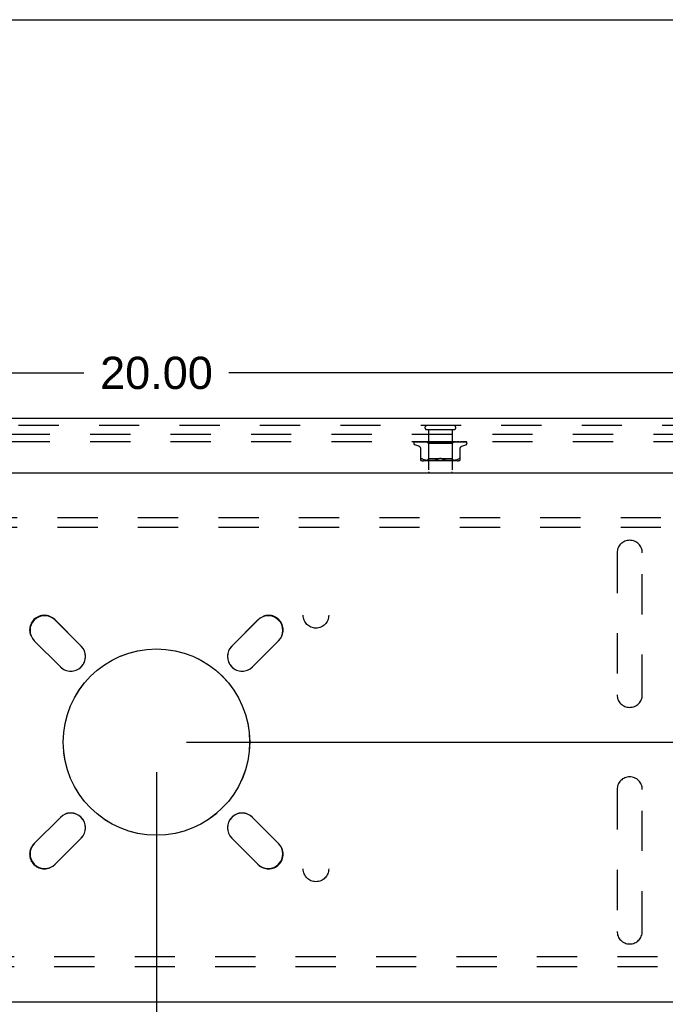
# Model space of a CAD drawing. Header units: inches. Extents: x 0 to 77.3, y 0 to 50.
# Tile 45 of 56: x 63.6 to 70.5, y 39.6 to 50. Entities that reach past the tile are written whole.
import ezdxf

# ---------------------------------------------------------------- set-up
doc = ezdxf.new("R2010")
doc.units = ezdxf.units.IN
doc.header["$LTSCALE"] = 4.25
doc.header["$MEASUREMENT"] = 0
doc.linetypes.add('HIDDEN', pattern=[0.2, 0.1, -0.1])
doc.layers.get('0').update_dxf_attribs({"linetype": 'CONTINUOUS'})
for name, color, linetype in [('DEFAULT_2', 8, 'HIDDEN'), ('DIMENSIONS', 7, 'CONTINUOUS'), ('FRONT_COVER', 7, 'CONTINUOUS')]:
    doc.layers.add(name, color=color, linetype=linetype)
doc.styles.get("Standard").update_dxf_attribs({"font": 'arial.ttf'})
doc.dimstyles.new('DIMSTYLE_1', dxfattribs={"dimtxt": 0.340909, "dimasz": 0.454545, "dimexe": 0.09, "dimexo": 0.07, "dimgap": 0.0375, "dimtad": 0, "dimtih": 1, "dimtoh": 1, "dimzin": 4, "dimdsep": 46, "dimtxsty": 'Standard', "dimblk": '_FILLED', "dimblk1": '_FILLED', "dimblk2": '_FILLED', "dimcen": 0.09, "dimadec": 3, "dimazin": 1, "dimtfac": 1, "dimtdec": 3, "dimtofl": 0, "dimtmove": 0, "dimatfit": 3, "dimldrblk": '_FILLED', "dimfxl": 0, "dimtolj": 1, "dimtzin": 4, "dimarcsym": 0})

# ---------------------------------------------------------------- blocks, each defined once
blk = doc.blocks.new('_FILLED')
at = {"color": 0, "linetype": 'ByBlock'}
blk.add_solid([(0, 0), (-1, 0.2), (-1, -0.2)], dxfattribs=at)
blk = doc.blocks.new('*D1')
at = {"layer": 'DIMENSIONS', "color": 2, "linetype": 'Continuous'}
for p, q in [((55.075, 45.79), (55.075, 46.677)), ((75.075, 45.79), (75.075, 46.677)), ((55.075, 46.268), (64.309, 46.268)), ((75.075, 46.268), (65.841, 46.268))]:
    blk.add_line(p, q, dxfattribs=at)
at = {"layer": 'DIMENSIONS', "color": 2, "linetype": 'Continuous', "xscale": 0.4545454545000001, "yscale": 0.4545454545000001, "zscale": 0.4545454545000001, "rotation": 180}
blk.add_blockref('_FILLED', (55.075, 46.268), dxfattribs=at)
at = {"layer": 'DIMENSIONS', "color": 2, "linetype": 'Continuous', "xscale": 0.4545454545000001, "yscale": 0.4545454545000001, "zscale": 0.4545454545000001}
blk.add_blockref('_FILLED', (75.075, 46.268), dxfattribs=at)
at = {"layer": 'DIMENSIONS', "color": 2, "linetype": 'Continuous', "insert": (65.075, 46.438), "char_height": 0.3409, "width": 1.19128, "attachment_point": 2, "line_spacing_factor": 0.9}
blk.add_mtext('20.00', dxfattribs=at)
blk = doc.blocks.new('*D10')
at = {"layer": 'DIMENSIONS', "color": 2, "linetype": 'Continuous'}
for p, q in [((65.393, 42.365), (76.262, 42.365)), ((75.853, 42.365), (75.853, 41.331)), ((75.853, 39.615), (75.853, 40.649)), ((75.258, 39.615), (76.262, 39.615))]:
    blk.add_line(p, q, dxfattribs=at)
at = {"layer": 'DIMENSIONS', "color": 2, "linetype": 'Continuous', "xscale": 0.4545454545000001, "yscale": 0.4545454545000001, "zscale": 0.4545454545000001}
for p, rotation in [((75.853, 42.365), 90), ((75.853, 39.615), 270)]:
    blk.add_blockref('_FILLED', p, dxfattribs=dict(at, rotation=rotation))
at = {"layer": 'DIMENSIONS', "color": 2, "linetype": 'Continuous', "insert": (75.853, 41.161), "char_height": 0.3409, "width": 0.92641, "attachment_point": 2, "line_spacing_factor": 0.9}
blk.add_mtext('2.75', dxfattribs=at)
blk = doc.blocks.new('*D11')
at = {"layer": 'DIMENSIONS', "color": 2, "linetype": 'Continuous'}
for p, q in [((75.318, 45.615), (76.262, 45.615)), ((75.853, 45.615), (75.853, 44.331)), ((75.853, 42.365), (75.853, 43.649)), ((65.393, 42.365), (76.262, 42.365))]:
    blk.add_line(p, q, dxfattribs=at)
at = {"layer": 'DIMENSIONS', "color": 2, "linetype": 'Continuous', "xscale": 0.4545454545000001, "yscale": 0.4545454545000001, "zscale": 0.4545454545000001}
for p, rotation in [((75.853, 45.615), 90), ((75.853, 42.365), 270)]:
    blk.add_blockref('_FILLED', p, dxfattribs=dict(at, rotation=rotation))
at = {"layer": 'DIMENSIONS', "color": 2, "linetype": 'Continuous', "insert": (75.853, 44.161), "char_height": 0.3409, "width": 0.92641, "attachment_point": 2, "line_spacing_factor": 0.9}
blk.add_mtext('3.25', dxfattribs=at)
blk = doc.blocks.new('*D12')
at = {"layer": 'DIMENSIONS', "color": 2, "linetype": 'Continuous'}
for p, q in [((65.075, 42.047), (65.075, 37.58)), ((75.075, 39.44), (75.075, 37.58)), ((65.075, 37.989), (69.309, 37.989)), ((75.075, 37.989), (70.841, 37.989))]:
    blk.add_line(p, q, dxfattribs=at)
at = {"layer": 'DIMENSIONS', "color": 2, "linetype": 'Continuous', "xscale": 0.4545454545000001, "yscale": 0.4545454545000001, "zscale": 0.4545454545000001, "rotation": 180}
blk.add_blockref('_FILLED', (65.075, 37.989), dxfattribs=at)
at = {"layer": 'DIMENSIONS', "color": 2, "linetype": 'Continuous', "xscale": 0.4545454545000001, "yscale": 0.4545454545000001, "zscale": 0.4545454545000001}
blk.add_blockref('_FILLED', (75.075, 37.989), dxfattribs=at)
at = {"layer": 'DIMENSIONS', "color": 2, "linetype": 'Continuous', "insert": (70.075, 38.159), "char_height": 0.3409, "width": 1.19128, "attachment_point": 2, "line_spacing_factor": 0.9}
blk.add_mtext('10.00', dxfattribs=at)

msp = doc.modelspace()

# ---------------------------------------------------------------- linework, layer by layer
at = {"color": 7, "linetype": 'Continuous'}
msp.add_line((0, 50), (77.272727, 50), dxfattribs=at)
at = {"color": 3, "linetype": 'Continuous'}
for p, q in [((64.003642, 43.655757), (64.279414, 43.379985)), ((65.870404, 43.379985), (66.146176, 43.655757)), ((64.060211, 43.160782), (63.784439, 43.436554)), ((66.365379, 43.436554), (66.089607, 43.160782)), ((63.784439, 41.29402), (64.060211, 41.569792)), ((66.089607, 41.569792), (66.365379, 41.29402)), ((64.279414, 41.350589), (64.003642, 41.074817)), ((66.146176, 41.074817), (65.870404, 41.350589)), ((74.999909, 39.615287), (55.149909, 39.615287))]:
    msp.add_line(p, q, dxfattribs=at)
msp.add_circle((65.074909, 42.365287), 0.98425, dxfattribs=at)
for centre, start, end in [((63.894041, 43.546156), 45, 225), ((66.255777, 43.546156), 315, 135), ((64.169812, 43.270384), 225, 45), ((65.980006, 43.270384), 135, 315), ((64.169812, 41.460191), 315, 135), ((65.980006, 41.460191), 45, 225), ((63.894041, 41.184419), 135, 315), ((66.255777, 41.184419), 225, 45)]:
    msp.add_arc(centre, 0.155, start, end, dxfattribs=at)
at = {"layer": 'DEFAULT_2', "color": 8, "linetype": 'HIDDEN'}
for p, q in [((74.999909, 45.615287), (55.149909, 45.615287)), ((74.999909, 45.540287), (55.149909, 45.540287)), ((57.229909, 44.740287), (72.919909, 44.740287)), ((57.229909, 44.636287), (72.919909, 44.636287)), ((69.941909, 44.365287), (69.941909, 42.865287)), ((70.207909, 42.865287), (70.207909, 44.365287)), ((64.00046, 43.659646), (64.279767, 43.380339)), ((65.87005, 43.380339), (66.149358, 43.659646)), ((64.059857, 43.160429), (63.78055, 43.439736)), ((66.369268, 43.439736), (66.089961, 43.160429)), ((69.941909, 41.865287), (69.941909, 40.365287)), ((70.207909, 40.365287), (70.207909, 41.865287)), ((63.78055, 41.290838), (64.059857, 41.570146)), ((66.089961, 41.570146), (66.369268, 41.290838)), ((64.279767, 41.350235), (64.00046, 41.070928)), ((66.149358, 41.070928), (65.87005, 41.350235)), ((72.919909, 40.094287), (57.229909, 40.094287)), ((72.919909, 39.990287), (57.229909, 39.990287))]:
    msp.add_line(p, q, dxfattribs=at)
for centre, radius in [((66.759909, 43.705287), 0.135), ((65.074909, 42.365287), 0.985), ((66.759909, 41.025287), 0.135)]:
    msp.add_circle(centre, radius, dxfattribs=at)
for centre, radius, start, end in [((70.074909, 44.365287), 0.133, 0, 180), ((63.890505, 43.549691), 0.1555, 45, 225), ((66.259313, 43.549691), 0.1555, 315, 135), ((64.169812, 43.270384), 0.1555, 225, 45), ((65.980006, 43.270384), 0.1555, 135, 315), ((70.074909, 42.865287), 0.133, 180, 360), ((70.074909, 41.865287), 0.133, 0, 180), ((64.169812, 41.460191), 0.1555, 315, 135), ((65.980006, 41.460191), 0.1555, 45, 225), ((63.890505, 41.180883), 0.1555, 135, 315), ((66.259313, 41.180883), 0.1555, 225, 45), ((70.074909, 40.365287), 0.133, 180, 360)]:
    msp.add_arc(centre, radius, start, end, dxfattribs=at)
at = {"layer": 'FRONT_COVER', "color": 3, "linetype": 'Continuous'}
for p, q in [((75.092909, 45.785287), (55.056909, 45.785287)), ((54.954909, 45.210287), (75.194909, 45.210287))]:
    msp.add_line(p, q, dxfattribs=at)
at = {"layer": 'FRONT_COVER', "color": 8, "linetype": 'HIDDEN'}
for p, q in [((75.092909, 45.710287), (55.056909, 45.710287)), ((67.932909, 45.667287), (68.216909, 45.667287)), ((67.950909, 45.667287), (67.950909, 45.220287)), ((68.198909, 45.667287), (68.198909, 45.220287)), ((67.793659, 45.523791), (67.793659, 45.524621)), ((67.803278, 45.537644), (67.825841, 45.537975)), ((67.803877, 45.537644), (67.849818, 45.538319)), ((67.846917, 45.492736), (67.804625, 45.508129)), ((67.804701, 45.540287), (68.079249, 45.540287)), ((67.814278, 45.537644), (67.858343, 45.538319)), ((67.83122, 45.537644), (67.872857, 45.538319)), ((67.834108, 45.537644), (67.853945, 45.537975)), ((67.849436, 45.538319), (67.914143, 45.539246)), ((67.853945, 45.537975), (67.913495, 45.538954)), ((67.858343, 45.538319), (67.920078, 45.539246)), ((67.858664, 45.537639), (67.858758, 45.537645)), ((67.858754, 45.537645), (67.876878, 45.537975)), ((67.86265, 45.537645), (67.898309, 45.538319)), ((67.866575, 45.343779), (67.866575, 45.473002)), ((67.876878, 45.537975), (67.931123, 45.538954)), ((67.894114, 45.537645), (67.925263, 45.538319)), ((67.894249, 45.537655), (67.894118, 45.537646)), ((67.898309, 45.538319), (67.932406, 45.538954)), ((67.89888, 45.537645), (67.928312, 45.53832)), ((67.913495, 45.538954), (67.947538, 45.539501)), ((67.9199, 45.540287), (67.913607, 45.539675)), ((67.914025, 45.539246), (67.932069, 45.539501)), ((67.914143, 45.539246), (67.932121, 45.539501)), ((67.919727, 45.539246), (67.937339, 45.539501)), ((67.928312, 45.53832), (67.956482, 45.538954)), ((67.930658, 45.540287), (67.949659, 45.521286)), ((67.931123, 45.538954), (67.962012, 45.539501)), ((67.932121, 45.5395), (67.932045, 45.539524)), ((67.932069, 45.5395), (67.932096, 45.539524)), ((67.932406, 45.538954), (67.962349, 45.539501)), ((67.936031, 45.537646), (68.003068, 45.539502)), ((67.936285, 45.537662), (67.936035, 45.537646)), ((67.94427, 45.53843), (67.936292, 45.537663)), ((67.93734, 45.5395), (67.937158, 45.539524)), ((67.937187, 45.5395), (67.937309, 45.539524)), ((67.9415, 45.537646), (67.96364, 45.538321)), ((67.953277, 45.539277), (67.94427, 45.53843)), ((67.947538, 45.5395), (67.947249, 45.539524)), ((67.947289, 45.5395), (67.947495, 45.539524)), ((67.949659, 45.521286), (67.949659, 45.358263)), ((68.200159, 45.521286), (67.949659, 45.521286)), ((67.964368, 45.540287), (67.953277, 45.539277)), ((67.956091, 45.540287), (67.961954, 45.539524)), ((67.956482, 45.538954), (67.981242, 45.539502)), ((67.962349, 45.539501), (67.961954, 45.539524)), ((67.962012, 45.539501), (67.962286, 45.539524)), ((67.967405, 45.540287), (67.962286, 45.539524)), ((67.96364, 45.538321), (67.984864, 45.538956)), ((67.973719, 45.540287), (67.980741, 45.539524)), ((67.981242, 45.539501), (67.980741, 45.539524)), ((67.980828, 45.539502), (67.981148, 45.539524)), ((67.98755, 45.540287), (67.981148, 45.539524)), ((67.98328, 45.537666), (67.983016, 45.537649)), ((67.98302, 45.537649), (68.027955, 45.539505)), ((67.984864, 45.538956), (68.003546, 45.539503)), ((67.989012, 45.537651), (68.003057, 45.538325)), ((67.995004, 45.540287), (68.002932, 45.539524)), ((67.997096, 45.538905), (68.002862, 45.539416)), ((68.002862, 45.539416), (68.005811, 45.539675)), ((68.003174, 45.539507), (68.002932, 45.539524)), ((68.003057, 45.538325), (68.016566, 45.53896)), ((68.003068, 45.539502), (68.003398, 45.539524)), ((68.003546, 45.539503), (68.003174, 45.539507)), ((68.010853, 45.540287), (68.003398, 45.539524)), ((68.005811, 45.539675), (68.010012, 45.540043)), ((68.010012, 45.540043), (68.012821, 45.540287)), ((68.016566, 45.53896), (68.028492, 45.539506)), ((68.019176, 45.540287), (68.027725, 45.539524)), ((68.027955, 45.539505), (68.028233, 45.539524)), ((68.036471, 45.540287), (68.028233, 45.539524)), ((68.033541, 45.537668), (68.063479, 45.540287)), ((68.040012, 45.537693), (68.04541, 45.538361)), ((68.045363, 45.540287), (68.054222, 45.539524)), ((68.04541, 45.538361), (68.050697, 45.538993)), ((68.050697, 45.538993), (68.055439, 45.539539)), ((68.072618, 45.540287), (68.081468, 45.539524)), ((68.078437, 45.540287), (68.078813, 45.540093)), ((68.080238, 45.539504), (68.080118, 45.539613)), ((68.08021, 45.539525), (68.080247, 45.539495)), ((68.080322, 45.539428), (68.080238, 45.539504)), ((68.08037, 45.539385), (68.080322, 45.539428)), ((68.080484, 45.539286), (68.080424, 45.539338)), ((68.081188, 45.538748), (68.081204, 45.538738)), ((68.090899, 45.540287), (68.082005, 45.539524)), ((68.085104, 45.540287), (68.344946, 45.540287)), ((68.099956, 45.540287), (68.108476, 45.539524)), ((68.108094, 45.539513), (68.116461, 45.538967)), ((68.108673, 45.539509), (68.108476, 45.539524)), ((68.108673, 45.53951), (68.141894, 45.537654)), ((68.117742, 45.540287), (68.108999, 45.539524)), ((68.141695, 45.537668), (68.111835, 45.540287)), ((68.116461, 45.538967), (68.125908, 45.538333)), ((68.125908, 45.538333), (68.135691, 45.537659)), ((68.126388, 45.540287), (68.134271, 45.539524)), ((68.134079, 45.539503), (68.13476, 45.539524)), ((68.13408, 45.539504), (68.149454, 45.538957)), ((68.134587, 45.539503), (68.134271, 45.539524)), ((68.134587, 45.539503), (68.190827, 45.537647)), ((68.143036, 45.540287), (68.13476, 45.539524)), ((68.141904, 45.537653), (68.141704, 45.537667)), ((68.149454, 45.538957), (68.1669, 45.538322)), ((68.15096, 45.540287), (68.157921, 45.539524)), ((68.157803, 45.539501), (68.158359, 45.539524)), ((68.157804, 45.539502), (68.179624, 45.538955)), ((68.15825, 45.539501), (68.157921, 45.539524)), ((68.158251, 45.539502), (68.181318, 45.538954)), ((68.165868, 45.540287), (68.158359, 45.539524)), ((68.168486, 45.53968), (68.161618, 45.540287)), ((68.1669, 45.538322), (68.185075, 45.537648)), ((68.177557, 45.538862), (68.168486, 45.53968)), ((68.172783, 45.540287), (68.17857, 45.539524)), ((68.190549, 45.537665), (68.177557, 45.538862)), ((68.178493, 45.539501), (68.178941, 45.539524)), ((68.178494, 45.539501), (68.20597, 45.538954)), ((68.17887, 45.539501), (68.17857, 45.539524)), ((68.17887, 45.539501), (68.207403, 45.538954)), ((68.185413, 45.540287), (68.178941, 45.539524)), ((68.179624, 45.538955), (68.204433, 45.53832)), ((68.190836, 45.537647), (68.190554, 45.537665)), ((68.191069, 45.540287), (68.193332, 45.539904)), ((68.193332, 45.539904), (68.195473, 45.539524)), ((68.195421, 45.539501), (68.195764, 45.539524)), ((68.195422, 45.539501), (68.245457, 45.538645)), ((68.195715, 45.539501), (68.195473, 45.539524)), ((68.195716, 45.539501), (68.228682, 45.538954)), ((68.2184, 45.539527), (68.200159, 45.521286)), ((68.200159, 45.521286), (68.200159, 45.358263)), ((68.204433, 45.53832), (68.230336, 45.537646)), ((68.20597, 45.538954), (68.237245, 45.538319)), ((68.207982, 45.5395), (68.208218, 45.539524)), ((68.207983, 45.539501), (68.244393, 45.538953)), ((68.208184, 45.5395), (68.208018, 45.539524)), ((68.214822, 45.539678), (68.208285, 45.540287)), ((68.223309, 45.538859), (68.214822, 45.539678)), ((68.215726, 45.5395), (68.215854, 45.539524)), ((68.215726, 45.539501), (68.233661, 45.539246)), ((68.215828, 45.5395), (68.215753, 45.539524)), ((68.219121, 45.540287), (68.218373, 45.5395)), ((68.218373, 45.5395), (68.218379, 45.539506)), ((68.218373, 45.539501), (68.257069, 45.538953)), ((68.218379, 45.539506), (68.218396, 45.539524)), ((68.224649, 45.539246), (68.243622, 45.538954)), ((68.235472, 45.537646), (68.235269, 45.537659)), ((68.237245, 45.538319), (68.269938, 45.537645)), ((68.244393, 45.538953), (68.264591, 45.538645)), ((68.245457, 45.538645), (68.30247, 45.537644)), ((68.257069, 45.538953), (68.324864, 45.537975)), ((68.264591, 45.538645), (68.329108, 45.537644)), ((68.274243, 45.537649), (68.267603, 45.538419)), ((68.274284, 45.537645), (68.274252, 45.537648)), ((68.274672, 45.538645), (68.296742, 45.538319)), ((68.283242, 45.343779), (68.283242, 45.473002)), ((68.296742, 45.538319), (68.34195, 45.537644)), ((68.302472, 45.537645), (68.302701, 45.537627)), ((68.302901, 45.492736), (68.345193, 45.508129)), ((68.305873, 45.537645), (68.305984, 45.537641)), ((68.305984, 45.537641), (68.306129, 45.537626)), ((68.351589, 45.536023), (68.351298, 45.536306)), ((68.351644, 45.535969), (68.351589, 45.536023)), ((68.356159, 45.523791), (68.356159, 45.524621)), ((67.8784, 45.360461), (67.875961, 45.361433)), ((67.8784, 45.360461), (67.881159, 45.359198)), ((67.889621, 45.355593), (67.881159, 45.359198)), ((67.889591, 45.355603), (67.898481, 45.352527)), ((68.254501, 45.338263), (67.895316, 45.338263)), ((67.898433, 45.352542), (67.907838, 45.350018)), ((67.907786, 45.350031), (67.917394, 45.348016)), ((67.917343, 45.348025), (67.92693, 45.346505)), ((67.92688, 45.346512), (67.9363, 45.345401)), ((67.949659, 45.358263), (67.929659, 45.338263)), ((67.936244, 45.345406), (67.945227, 45.344636)), ((67.945144, 45.344642), (67.953877, 45.344153)), ((68.200159, 45.358263), (67.949659, 45.358263)), ((67.953762, 45.344158), (67.962258, 45.343867)), ((67.962114, 45.34387), (67.97057, 45.343784)), ((67.970399, 45.343784), (67.978996, 45.343864)), ((67.978806, 45.34386), (67.987583, 45.344152)), ((67.987384, 45.344143), (67.996469, 45.344655)), ((67.996274, 45.344641), (68.005567, 45.345439)), ((68.005386, 45.345421), (68.01488, 45.346547)), ((68.014726, 45.346526), (68.024271, 45.348049)), ((68.024151, 45.348027), (68.033652, 45.350013)), ((68.033568, 45.349993), (68.042875, 45.352488)), ((68.042827, 45.352474), (68.051745, 45.355559)), ((68.051724, 45.355551), (68.060325, 45.359198)), ((68.098094, 45.355551), (68.089492, 45.359198)), ((68.106942, 45.352488), (68.116249, 45.349993)), ((68.116166, 45.350013), (68.125667, 45.348027)), ((68.125546, 45.348049), (68.135091, 45.346526)), ((68.134937, 45.346547), (68.144431, 45.345421)), ((68.144251, 45.345439), (68.153544, 45.344641)), ((68.153348, 45.344655), (68.162434, 45.344143)), ((68.162235, 45.344152), (68.171011, 45.34386)), ((68.170822, 45.343864), (68.179418, 45.343784)), ((68.179248, 45.343784), (68.187704, 45.34387)), ((68.187559, 45.343867), (68.196056, 45.344158)), ((68.195941, 45.344153), (68.204673, 45.344642)), ((68.200159, 45.358263), (68.220159, 45.338263)), ((68.204591, 45.344636), (68.213574, 45.345406)), ((68.213518, 45.345401), (68.222937, 45.346512)), ((68.222887, 45.346505), (68.232475, 45.348025)), ((68.232424, 45.348016), (68.242032, 45.350031)), ((68.241979, 45.350018), (68.251385, 45.352542)), ((68.251337, 45.352527), (68.260226, 45.355603)), ((68.260197, 45.355593), (68.268659, 45.359198))]:
    msp.add_line(p, q, dxfattribs=at)
for points in [[(67.800551, 45.536954), (67.800883, 45.537117), (67.801404, 45.537323), (67.801998, 45.537491), (67.802641, 45.537602), (67.803282, 45.537645)], [(67.810353, 45.540287), (67.808729, 45.539907), (67.807097, 45.539471), (67.80556, 45.539007), (67.804107, 45.538513), (67.802732, 45.53798), (67.801433, 45.537401), (67.800557, 45.536957)], [(67.801047, 45.536887), (67.801012, 45.536862), (67.800955, 45.536821), (67.800998, 45.536849), (67.801151, 45.53694), (67.801424, 45.537082), (67.801805, 45.537246), (67.802285, 45.537409), (67.802839, 45.537541), (67.80344, 45.537623), (67.803879, 45.537645)], [(67.807136, 45.540287), (67.806914, 45.540208), (67.80624, 45.539946), (67.805596, 45.539666), (67.804982, 45.539373), (67.804401, 45.539071), (67.803853, 45.538766), (67.803341, 45.538462), (67.802864, 45.538162), (67.802427, 45.537874), (67.802031, 45.537601), (67.801684, 45.537353), (67.801047, 45.536887)], [(67.804696, 45.540287), (67.803727, 45.539917), (67.802855, 45.539521), (67.802719, 45.539452)], [(67.811382, 45.537501), (67.81159, 45.537548), (67.812072, 45.53762), (67.812508, 45.537645)], [(67.825268, 45.540287), (67.823541, 45.540007), (67.821254, 45.539608), (67.819032, 45.539191), (67.816877, 45.538758), (67.814788, 45.538308), (67.812772, 45.537841), (67.811386, 45.537501)], [(67.812503, 45.537644), (67.879014, 45.538645), (67.899843, 45.538953)], [(67.813091, 45.537517), (67.813021, 45.53748), (67.812879, 45.537409), (67.812851, 45.537395), (67.812948, 45.537432), (67.813183, 45.537503), (67.813544, 45.53758), (67.814016, 45.537634), (67.814279, 45.537645)], [(67.813587, 45.537788), (67.81326, 45.537607), (67.813091, 45.537517)], [(67.818844, 45.540287), (67.81859, 45.540198), (67.817911, 45.539942), (67.817257, 45.53967), (67.816632, 45.539389), (67.816034, 45.539101), (67.815468, 45.538814), (67.814934, 45.538532), (67.814438, 45.538261), (67.813587, 45.537788)], [(67.830762, 45.537605), (67.830971, 45.537632), (67.831225, 45.537645)], [(67.849087, 45.540287), (67.847144, 45.540041), (67.84421, 45.53965), (67.841298, 45.539242), (67.838415, 45.538821), (67.835561, 45.538384), (67.832744, 45.537933), (67.830769, 45.537605)], [(67.833735, 45.537638), (67.833657, 45.53761), (67.833599, 45.537591), (67.833668, 45.537606), (67.833873, 45.537633), (67.834105, 45.537645)], [(67.835031, 45.538222), (67.834546, 45.53799), (67.834144, 45.537806), (67.833841, 45.537679), (67.833735, 45.537638)], [(67.839733, 45.540287), (67.839217, 45.540103), (67.838405, 45.539786), (67.837632, 45.539456), (67.836901, 45.539123), (67.836218, 45.538798), (67.835031, 45.538222)], [(67.847384, 45.492566), (67.849302, 45.491789), (67.852562, 45.490079), (67.855598, 45.487958), (67.858361, 45.485445), (67.860794, 45.482588), (67.862841, 45.479435), (67.864465, 45.476047), (67.865638, 45.472493), (67.866342, 45.468829), (67.866575, 45.465158)], [(67.881007, 45.540287), (67.878845, 45.540055), (67.875346, 45.539667), (67.871825, 45.539263), (67.868291, 45.538844), (67.864745, 45.538412), (67.861193, 45.537965), (67.858673, 45.53764)], [(67.862878, 45.537707), (67.862727, 45.537668), (67.8626, 45.537644), (67.862625, 45.537645), (67.862648, 45.537645)], [(67.869048, 45.540287), (67.8684, 45.540048), (67.867523, 45.539694), (67.866697, 45.539335), (67.865932, 45.538988), (67.865217, 45.53866), (67.864552, 45.53836), (67.863951, 45.5381), (67.863422, 45.53789), (67.863005, 45.537745), (67.862878, 45.537707)], [(67.872857, 45.538319), (67.931046, 45.539246), (67.947288, 45.539501)], [(67.913607, 45.539675), (67.909595, 45.539272), (67.905528, 45.538855), (67.901408, 45.538424), (67.894257, 45.537655)], [(67.902264, 45.538787), (67.901579, 45.538484), (67.900934, 45.538215), (67.900336, 45.53799), (67.899813, 45.537821), (67.899384, 45.537714), (67.899069, 45.537661), (67.898878, 45.537646)], [(67.905723, 45.540287), (67.905267, 45.540112), (67.904478, 45.539785), (67.903713, 45.539447), (67.902264, 45.538787)], [(67.925263, 45.538319), (67.968715, 45.539247), (67.980829, 45.539502)], [(67.93073, 45.540287), (67.93101, 45.540095), (67.931322, 45.539904), (67.931667, 45.539714), (67.932045, 45.539524)], [(67.931032, 45.540287), (67.931346, 45.540014), (67.931606, 45.539798), (67.931815, 45.539639), (67.931968, 45.539539), (67.932061, 45.539501), (67.932069, 45.5395)], [(67.931667, 45.540287), (67.931873, 45.540014), (67.932023, 45.539798), (67.932116, 45.539639), (67.932151, 45.539539), (67.932127, 45.539501), (67.932121, 45.5395)], [(67.93247, 45.540287), (67.932326, 45.540095), (67.932216, 45.539904), (67.932139, 45.539714), (67.932096, 45.539524)], [(67.934202, 45.540287), (67.934894, 45.540095), (67.935618, 45.539904), (67.936372, 45.539714), (67.937158, 45.539524)], [(67.935598, 45.540287), (67.936007, 45.540014), (67.936369, 45.539798), (67.936686, 45.539639), (67.936951, 45.539539), (67.937158, 45.539501), (67.937187, 45.5395)], [(67.939358, 45.540287), (67.938796, 45.540095), (67.938267, 45.539904), (67.937771, 45.539714), (67.937309, 45.539524)], [(67.937478, 45.540287), (67.93757, 45.540014), (67.937604, 45.539798), (67.937577, 45.539639), (67.937493, 45.539539), (67.93734, 45.5395)], [(67.946858, 45.539588), (67.945378, 45.538879), (67.944647, 45.538547), (67.943929, 45.538248), (67.943247, 45.538001), (67.942617, 45.537817), (67.942067, 45.537704), (67.941618, 45.537653), (67.941491, 45.537647)], [(67.942758, 45.540287), (67.943839, 45.540095), (67.944948, 45.539904), (67.946084, 45.539714), (67.947249, 45.539524)], [(67.945198, 45.540287), (67.945689, 45.540014), (67.946139, 45.539798), (67.946553, 45.539639), (67.946921, 45.539539), (67.947233, 45.539501), (67.947289, 45.5395)], [(67.948417, 45.540287), (67.947608, 45.539937), (67.946858, 45.539588)], [(67.951145, 45.540287), (67.950185, 45.540095), (67.949256, 45.539904), (67.94836, 45.539714), (67.947495, 45.539524)], [(67.948257, 45.540287), (67.948231, 45.540014), (67.948147, 45.539798), (67.948002, 45.539639), (67.947802, 45.539539), (67.947538, 45.5395)], [(67.959487, 45.540287), (67.960041, 45.540014), (67.960563, 45.539798), (67.961059, 45.539639), (67.961516, 45.539539), (67.961924, 45.539501), (67.962012, 45.539501)], [(67.963613, 45.540287), (67.96347, 45.540014), (67.963272, 45.539798), (67.963014, 45.539639), (67.962705, 45.539539), (67.962349, 45.539501)], [(67.977947, 45.540287), (67.978549, 45.540013), (67.979124, 45.539796), (67.979677, 45.539638), (67.980201, 45.53954), (67.98069, 45.539502), (67.980828, 45.539502)], [(67.982992, 45.540287), (67.982737, 45.540014), (67.982431, 45.539798), (67.98207, 45.539639), (67.981664, 45.539539), (67.981242, 45.539501)], [(67.983308, 45.537668), (67.995798, 45.538789), (67.997096, 45.538905)], [(67.995554, 45.540287), (67.995377, 45.540202), (67.994772, 45.539895), (67.994178, 45.539578), (67.993581, 45.539255), (67.992968, 45.538931), (67.992329, 45.538614), (67.991659, 45.538316), (67.99097, 45.538055), (67.990267, 45.537845), (67.989594, 45.53771), (67.988994, 45.537651)], [(67.999912, 45.540287), (68.000531, 45.540014), (68.001139, 45.539798), (68.001742, 45.539639), (68.002326, 45.539539), (68.002876, 45.539501), (68.003068, 45.539502)], [(68.005693, 45.540287), (68.005365, 45.540033), (68.004998, 45.539827), (68.004589, 45.539669), (68.004146, 45.539562), (68.003675, 45.539508), (68.003546, 45.539503)], [(68.024588, 45.540287), (68.025206, 45.540014), (68.025824, 45.539798), (68.026449, 45.539639), (68.027065, 45.539539), (68.027658, 45.539501), (68.027955, 45.539505)], [(68.028492, 45.539506), (68.028315, 45.539501), (68.027725, 45.539524)], [(68.030895, 45.540287), (68.030448, 45.540014), (68.029965, 45.539798), (68.029439, 45.539639), (68.028884, 45.539539), (68.028492, 45.539506)], [(68.045336, 45.540287), (68.045178, 45.540192), (68.044794, 45.539946), (68.044428, 45.539699), (68.044054, 45.539444), (68.043662, 45.539179), (68.043241, 45.538911), (68.042775, 45.538638), (68.04225, 45.538369), (68.041668, 45.538119), (68.041025, 45.537903), (68.040357, 45.537747), (68.039926, 45.537684)], [(68.051082, 45.540287), (68.051677, 45.540014), (68.052283, 45.539798), (68.052908, 45.539639), (68.053534, 45.539539), (68.054148, 45.539501), (68.054754, 45.539524)], [(68.055439, 45.539539), (68.054836, 45.539501), (68.054222, 45.539524)], [(68.057689, 45.540287), (68.057168, 45.540014), (68.05662, 45.539798), (68.056039, 45.539639), (68.055439, 45.539539)], [(68.078813, 45.540093), (68.078988, 45.540014), (68.07956, 45.539798), (68.080161, 45.539639), (68.080776, 45.539539), (68.081388, 45.539501), (68.082005, 45.539524)], [(68.078813, 45.540093), (68.079225, 45.539892), (68.079672, 45.53966), (68.080098, 45.539424), (68.080504, 45.539185), (68.080893, 45.538942), (68.081188, 45.538748)], [(68.080118, 45.539613), (68.080061, 45.539664), (68.079977, 45.539739), (68.079866, 45.539833), (68.07972, 45.539952), (68.07955, 45.54008), (68.079371, 45.540207), (68.079249, 45.540287)], [(68.080247, 45.539495), (68.080464, 45.539305), (68.080648, 45.53915), (68.080887, 45.538962), (68.081188, 45.538748)], [(68.08071, 45.539099), (68.080627, 45.539166), (68.080552, 45.539229)], [(68.081204, 45.538737), (68.081127, 45.538789), (68.081007, 45.538873), (68.080899, 45.538953), (68.0808, 45.539028)], [(68.081204, 45.538738), (68.081533, 45.538531), (68.081941, 45.538309), (68.082408, 45.538099), (68.082929, 45.537915), (68.083499, 45.53777), (68.084096, 45.537677), (68.084688, 45.537644), (68.085274, 45.537668)], [(68.085104, 45.540287), (68.084529, 45.540014), (68.083937, 45.539798), (68.083321, 45.539639), (68.082698, 45.539539), (68.082082, 45.539501), (68.081468, 45.539524)], [(68.105665, 45.540287), (68.106151, 45.540014), (68.106669, 45.539798), (68.107225, 45.539639), (68.107805, 45.539539), (68.108093, 45.539512)], [(68.108093, 45.539512), (68.108394, 45.539501), (68.108998, 45.539524)], [(68.112152, 45.540287), (68.111542, 45.540014), (68.110927, 45.539798), (68.110299, 45.539639), (68.109675, 45.539539), (68.109069, 45.539501), (68.108673, 45.539509)], [(68.130348, 45.53986), (68.12984, 45.540148), (68.129581, 45.540287)], [(68.135731, 45.537657), (68.135585, 45.537668), (68.134948, 45.537756), (68.134282, 45.537915), (68.133619, 45.538136), (68.132994, 45.538394), (68.132405, 45.538679), (68.131858, 45.538973), (68.131342, 45.539271), (68.130348, 45.53986)], [(68.131781, 45.540287), (68.132185, 45.540014), (68.13263, 45.539798), (68.133121, 45.539639), (68.133645, 45.539539), (68.134079, 45.539503)], [(68.137853, 45.540287), (68.137231, 45.540014), (68.136615, 45.539798), (68.135999, 45.539639), (68.135396, 45.539539), (68.134822, 45.539501), (68.134587, 45.539503)], [(68.155842, 45.540287), (68.156149, 45.540014), (68.156505, 45.539798), (68.156913, 45.539639), (68.157363, 45.539539), (68.157803, 45.539501)], [(68.161279, 45.540287), (68.160668, 45.540014), (68.160074, 45.539798), (68.15949, 45.539639), (68.15893, 45.539539), (68.158409, 45.539501), (68.15825, 45.539501)], [(68.176977, 45.540287), (68.177177, 45.540014), (68.17743, 45.539798), (68.177741, 45.539639), (68.1781, 45.539539), (68.178493, 45.539501)], [(68.180943, 45.538986), (68.179591, 45.539666), (68.178923, 45.539993), (68.17828, 45.540287)], [(68.181583, 45.540287), (68.181005, 45.540014), (68.180454, 45.539798), (68.179924, 45.539639), (68.179428, 45.539539), (68.178979, 45.539501), (68.17887, 45.539501)], [(68.185087, 45.537648), (68.184977, 45.537654), (68.184426, 45.537715), (68.183779, 45.537852), (68.183074, 45.538068), (68.182358, 45.538339), (68.181641, 45.538652), (68.180943, 45.538986)], [(68.181318, 45.538954), (68.2219, 45.537976), (68.235476, 45.537645)], [(68.194424, 45.540287), (68.194508, 45.540014), (68.194651, 45.539798), (68.194853, 45.539639), (68.195108, 45.539539), (68.195421, 45.539501)], [(68.198033, 45.540287), (68.197508, 45.540014), (68.197019, 45.539798), (68.196563, 45.539639), (68.196148, 45.539539), (68.195787, 45.539501), (68.195715, 45.539501)], [(68.200964, 45.540287), (68.198415, 45.539904), (68.197102, 45.539714), (68.195764, 45.539524)], [(68.205156, 45.540287), (68.205921, 45.540095), (68.206653, 45.539904), (68.207352, 45.539714), (68.208018, 45.539524)], [(68.207403, 45.538954), (68.257533, 45.537976), (68.274289, 45.537645)], [(68.207551, 45.540287), (68.207517, 45.540014), (68.207543, 45.539798), (68.207629, 45.539639), (68.207771, 45.539539), (68.207982, 45.5395)], [(68.210032, 45.540287), (68.209579, 45.540014), (68.209171, 45.539798), (68.208805, 45.539639), (68.208487, 45.539539), (68.208226, 45.539501), (68.208184, 45.5395)], [(68.211958, 45.540287), (68.211067, 45.540095), (68.210147, 45.539904), (68.209197, 45.539714), (68.208218, 45.539524)], [(68.214536, 45.540287), (68.214891, 45.540095), (68.215212, 45.539904), (68.215499, 45.539714), (68.215753, 45.539524)], [(68.215884, 45.540287), (68.215733, 45.540014), (68.215642, 45.539798), (68.215608, 45.539639), (68.215633, 45.539539), (68.215726, 45.5395)], [(68.217147, 45.540287), (68.216783, 45.540014), (68.216471, 45.539798), (68.216207, 45.539639), (68.215997, 45.539539), (68.215846, 45.539501), (68.215828, 45.5395)], [(68.218, 45.540287), (68.217511, 45.540095), (68.216991, 45.539904), (68.216439, 45.539714), (68.215854, 45.539524)], [(68.218869, 45.540287), (68.218801, 45.540095), (68.2187, 45.539904), (68.218565, 45.539714), (68.218396, 45.539524)], [(68.235262, 45.53766), (68.232087, 45.537983), (68.223309, 45.538859)], [(68.226818, 45.538766), (68.225228, 45.539502), (68.224407, 45.539872), (68.223561, 45.540227), (68.223407, 45.540287)], [(68.230338, 45.537646), (68.230015, 45.537673), (68.22955, 45.537756), (68.22897, 45.537913), (68.228306, 45.538141), (68.227578, 45.538432), (68.226818, 45.538766)], [(68.228682, 45.538954), (68.286549, 45.537975), (68.305878, 45.537644)], [(68.233426, 45.539246), (68.320832, 45.537975), (68.343143, 45.537644)], [(68.243622, 45.538954), (68.305986, 45.537975), (68.326766, 45.537644)], [(68.267603, 45.538419), (68.263753, 45.538851), (68.259936, 45.539269), (68.256153, 45.539672), (68.250154, 45.540287)], [(68.265435, 45.539403), (68.264639, 45.53975), (68.263806, 45.540088), (68.263275, 45.540287)], [(68.26994, 45.537645), (68.269938, 45.537646), (68.269851, 45.537654), (68.269623, 45.537695), (68.269262, 45.53779), (68.268786, 45.537949), (68.268217, 45.538168), (68.267589, 45.538433), (68.26691, 45.538736), (68.265435, 45.539403)], [(68.283242, 45.465158), (68.283475, 45.468829), (68.284179, 45.472493), (68.285353, 45.476047), (68.286977, 45.479435), (68.289024, 45.482588), (68.291457, 45.485445), (68.294219, 45.487958), (68.297256, 45.490079), (68.300516, 45.491789), (68.302433, 45.492566)], [(68.30612, 45.537626), (68.303865, 45.537952), (68.300667, 45.538401), (68.297455, 45.538835), (68.294234, 45.539255), (68.291004, 45.53966), (68.287775, 45.540049), (68.28572, 45.540287)], [(68.302674, 45.537633), (68.302636, 45.537643), (68.302438, 45.537704), (68.302112, 45.537825), (68.301669, 45.53801), (68.301133, 45.538249), (68.300535, 45.538527), (68.299871, 45.538838), (68.299142, 45.539176), (68.298356, 45.539526), (68.29751, 45.53988), (68.296619, 45.540218), (68.296421, 45.540287)], [(68.329836, 45.537569), (68.328154, 45.537901), (68.325734, 45.538356), (68.323259, 45.538797), (68.320734, 45.539223), (68.31816, 45.539634), (68.315542, 45.540028), (68.313712, 45.540287)], [(68.325628, 45.538536), (68.325038, 45.538834), (68.324407, 45.539141), (68.323741, 45.53945), (68.323041, 45.539753), (68.322312, 45.540044), (68.321637, 45.540287)], [(68.324864, 45.537975), (68.347517, 45.537644), (68.347909, 45.537624), (68.348294, 45.537579), (68.348668, 45.537513), (68.349032, 45.537425), (68.349383, 45.537318), (68.34972, 45.537194), (68.35004, 45.537055), (68.350344, 45.536902), (68.35063, 45.536738), (68.350894, 45.536569), (68.351135, 45.536397), (68.351338, 45.536238), (68.351488, 45.536111), (68.351591, 45.536019), (68.351637, 45.535976), (68.351643, 45.535971)], [(68.327569, 45.537549), (68.327614, 45.537538), (68.327677, 45.537518), (68.327607, 45.537546), (68.327396, 45.53764), (68.32707, 45.537798), (68.326656, 45.538007), (68.325628, 45.538536)], [(68.326768, 45.537645), (68.327115, 45.537625), (68.327429, 45.53758), (68.327569, 45.537549)], [(68.329103, 45.537645), (68.329565, 45.537614), (68.329837, 45.53757)], [(68.344853, 45.537353), (68.343748, 45.537717), (68.342122, 45.53821), (68.340412, 45.538681), (68.338624, 45.539131), (68.336755, 45.539562), (68.334804, 45.539972), (68.333155, 45.540287)], [(68.342807, 45.537943), (68.342328, 45.538232), (68.341805, 45.538536), (68.341238, 45.53885), (68.340633, 45.539167), (68.339991, 45.539479), (68.339313, 45.539783), (68.338602, 45.540071), (68.338009, 45.540287)], [(68.341949, 45.537645), (68.34236, 45.537624), (68.342903, 45.53755), (68.343366, 45.537441), (68.343721, 45.537324), (68.343939, 45.537233), (68.343996, 45.537206)], [(68.343996, 45.537206), (68.344029, 45.53719), (68.343996, 45.537209), (68.343846, 45.537298), (68.343582, 45.537461), (68.342807, 45.537943)], [(68.343138, 45.537645), (68.343717, 45.537608), (68.344296, 45.537511), (68.344787, 45.537376), (68.344844, 45.537357)], [(68.351816, 45.535842), (68.350972, 45.536667), (68.349845, 45.537534), (68.348696, 45.538238), (68.347515, 45.538834), (68.346282, 45.53936), (68.344972, 45.539831), (68.34345, 45.540287)], [(68.351298, 45.536306), (68.351177, 45.536423), (68.351038, 45.536554), (68.350887, 45.536694), (68.350722, 45.536842), (68.350546, 45.536997), (68.350357, 45.537159), (68.350157, 45.537325), (68.349945, 45.537496), (68.349722, 45.537669), (68.349489, 45.537846), (68.349244, 45.538023), (68.34899, 45.538202), (68.348725, 45.538381), (68.348451, 45.538559), (68.348167, 45.538737), (68.347873, 45.538913), (68.34757, 45.539088), (68.347256, 45.539259), (68.346933, 45.539428), (68.346601, 45.539593), (68.34626, 45.539754), (68.34591, 45.539909), (68.345552, 45.540058), (68.345186, 45.5402), (68.344949, 45.540287)], [(67.869173, 45.362505), (67.868103, 45.362109), (67.867289, 45.361433), (67.866762, 45.360461), (67.866575, 45.359198)], [(67.869173, 45.362505), (67.870483, 45.362639), (67.872037, 45.362505), (67.873856, 45.362109), (67.875961, 45.361433)], [(68.060325, 45.359198), (68.061582, 45.359778), (68.062906, 45.36032), (68.064303, 45.360831), (68.065756, 45.361295), (68.067254, 45.361699), (68.068785, 45.362037), (68.07034, 45.362301), (68.071894, 45.362491), (68.073415, 45.362602), (68.074909, 45.362636)], [(68.074909, 45.362636), (68.072522, 45.362549), (68.070084, 45.362265), (68.067607, 45.36178), (68.065132, 45.361104), (68.062698, 45.360244), (68.060325, 45.359198)], [(68.074909, 45.362636), (68.076817, 45.362578), (68.078739, 45.362402), (68.080675, 45.362103), (68.082586, 45.361694), (68.084441, 45.361179), (68.086223, 45.360581), (68.087905, 45.359923), (68.089492, 45.359198)], [(68.089492, 45.359198), (68.087117, 45.360245), (68.084682, 45.361106), (68.082206, 45.361782), (68.079729, 45.362265), (68.077292, 45.362549), (68.074909, 45.362636)], [(68.089492, 45.359198), (68.098073, 45.355559), (68.10699, 45.352474)], [(68.275962, 45.362109), (68.273857, 45.361433), (68.271417, 45.360461), (68.268659, 45.359198)], [(68.275962, 45.362109), (68.27778, 45.362505), (68.279335, 45.362639), (68.280645, 45.362505), (68.281715, 45.362109), (68.282528, 45.361433)], [(68.283242, 45.359198), (68.283056, 45.360461), (68.282528, 45.361433)]]:
    msp.add_lwpolyline(points, dxfattribs=at)
for centre, radius, start, end in [((67.932909, 45.688787), 0.0215, 89.9999999, 270.0000007), ((68.216909, 45.688787), 0.0215, 269.9999993, 90.0000001), ((67.810325, 45.524621), 0.016667, 117.1487694, 180), ((67.810325, 45.523791), 0.016667, 180, 250), ((68.339492, 45.523791), 0.016667, 290, 360), ((68.339492, 45.524621), 0.016667, 0, 42.2353406), ((67.895316, 45.415841), 0.077578, 247.9239348, 270), ((68.254501, 45.415841), 0.077578, 270, 292.0760652), ((67.960909, 45.220287), 0.01, 180, 270.0000027), ((68.188909, 45.220287), 0.01, 269.9999973, 360)]:
    msp.add_arc(centre, radius, start, end, dxfattribs=at)

# ---------------------------------------------------------------- dimensions: what is measured, and where the dimension line sits
at = {"layer": 'DIMENSIONS', "color": 2, "linetype": 'Continuous'}
dim = msp.add_linear_dim(base=(75.074909, 46.267671), p1=(55.074909, 45.720469), p2=(75.074909, 45.720469), dimstyle='DIMSTYLE_1', dxfattribs=at)
dim.commit()
dim.dimension.update_dxf_attribs({"geometry": '*D1', "text_midpoint": (65.070383, 46.265771), "dimtype": 160})
for base, p1, p2, angle, picture, middle in [((75.852581, 42.365287), (75.248091, 45.615287), (65.323091, 42.365287), 270, '*D11', (75.853405, 43.988386)), ((75.852581, 42.365287), (75.188091, 39.615287), (65.323091, 42.365287), 90, '*D10', (75.849603, 40.988385)), ((65.074909, 37.988675), (75.074909, 39.510105), (65.074909, 42.117105), 180, '*D12', (70.089394, 37.986775))]:
    dim = msp.add_linear_dim(base=base, p1=p1, p2=p2, angle=angle, dimstyle='DIMSTYLE_1', dxfattribs=at)
    dim.commit()
    dim.dimension.update_dxf_attribs({"geometry": picture, "text_midpoint": middle, "dimtype": 160})

doc.saveas('drawing.dxf')
